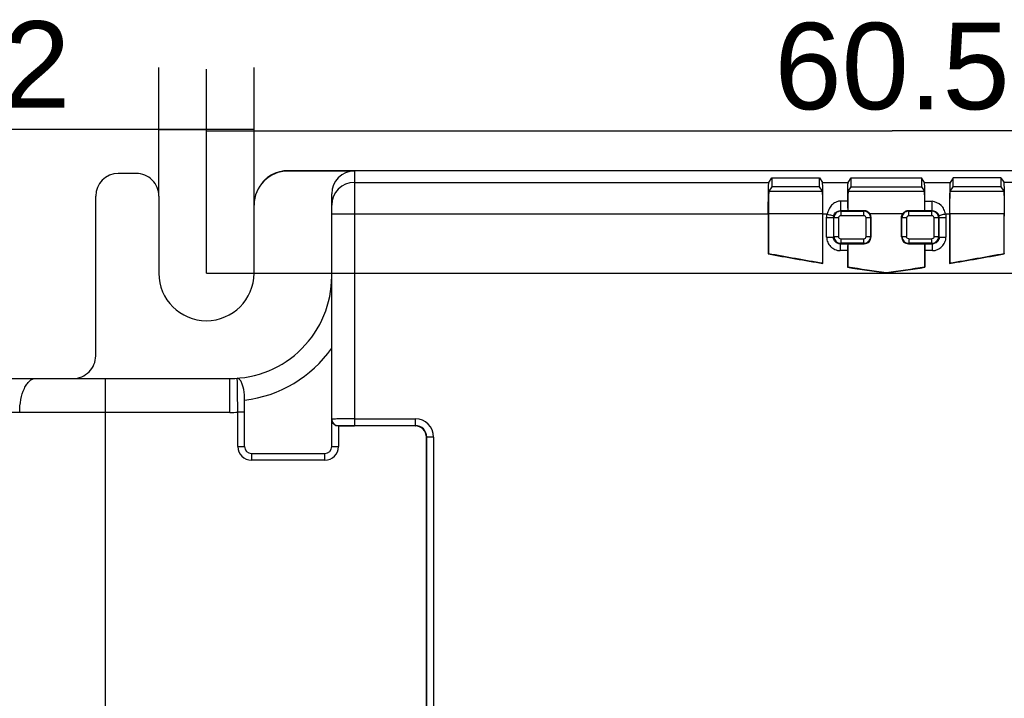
# Model space of a CAD drawing. Header units: millimetres. Extents: x 0 to 210, y 0 to 297.
# Tile 5 of 14: x 65 to 89, y 149 to 166. Entities that reach past the tile are written whole.
import ezdxf
from ezdxf.enums import TextEntityAlignment as Align

# ---------------------------------------------------------------- set-up
doc = ezdxf.new("R2010")
doc.units = ezdxf.units.MM
doc.header["$LTSCALE"] = 19.36
doc.layers.get('0').update_dxf_attribs({"linetype": 'CONTINUOUS'})
doc.layers.add('Z_DIM_2D', color=7, linetype='CONTINUOUS')
doc.styles.add('TEXTSTYLE_3', font='helveticaneueltw1g-ltcn.otf')
doc.dimstyles.new('DIMSTYLE_3', dxfattribs={"dimtxt": 2.1, "dimasz": 3.5, "dimexe": 1.5, "dimexo": 0, "dimgap": 0.525, "dimtad": 1, "dimdec": 3, "dimlfac": 1.818182, "dimdsep": 46, "dimtxsty": 'TEXTSTYLE_3', "dimcen": 0.09, "dimclrt": 5, "dimadec": 0, "dimazin": 0, "dimtp": 0.1, "dimtm": 0.1, "dimtfac": 1, "dimtdec": 3, "dimtofl": 0, "dimtmove": 0, "dimatfit": 3, "dimfxl": 0, "dimtolj": 1, "dimarcsym": 0})
doc.dimstyles.new('DIMSTYLE_4', dxfattribs={"dimtxt": 2.1, "dimasz": 3.5, "dimexe": 1.5, "dimexo": 0, "dimgap": 0.525, "dimtad": 1, "dimdec": 1, "dimlfac": 1.818182, "dimdsep": 46, "dimtxsty": 'TEXTSTYLE_3', "dimcen": 0.09, "dimclrt": 5, "dimadec": 0, "dimazin": 0, "dimtp": 0.3, "dimtm": 0.3, "dimtfac": 1, "dimtdec": 1, "dimtofl": 0, "dimtmove": 0, "dimatfit": 3, "dimfxl": 0, "dimtolj": 1, "dimarcsym": 0})
doc.dimstyles.new('DIMSTYLE_5', dxfattribs={"dimtxt": 2.1, "dimasz": 3.5, "dimexe": 1.5, "dimexo": 0, "dimgap": 0.525, "dimtad": 1, "dimdec": 3, "dimlfac": 1.818182, "dimdsep": 46, "dimtxsty": 'TEXTSTYLE_3', "dimcen": 0.09, "dimclrt": 5, "dimadec": 0, "dimazin": 0, "dimtp": 0.3, "dimtm": 0.3, "dimtfac": 1, "dimtdec": 3, "dimtofl": 0, "dimtmove": 0, "dimatfit": 3, "dimfxl": 0, "dimtolj": 1, "dimarcsym": 0})

# ---------------------------------------------------------------- blocks, each defined once
blk = doc.blocks.new('*D5')
at = {"layer": 'Z_DIM_2D', "color": 2, "linetype": 'Continuous'}
for p, q in [((68.32, 161.349), (68.32, 164.47)), ((70.63, 161.132), (70.63, 164.47)), ((69.475, 162.97), (62.646, 162.97)), ((68.32, 162.97), (69.475, 162.97)), ((70.63, 162.97), (69.475, 162.97))]:
    blk.add_line(p, q, dxfattribs=at)
at = {"layer": 'Z_DIM_2D', "color": 5, "linetype": 'Continuous', "style": 'TEXTSTYLE_3'}
blk.add_text('4.2', height=2.1, dxfattribs=at).set_placement((66.173, 163.495), align=Align.RIGHT)
blk = doc.blocks.new('_NONE')
blk = doc.blocks.new('*D6')
at = {"layer": 'Z_DIM_2D', "color": 2, "linetype": 'Continuous'}
for p, q in [((69.475, 159.479), (69.475, 164.432)), ((102.752, 140.779), (102.752, 164.432)), ((69.475, 162.932), (86.114, 162.932)), ((102.752, 162.932), (86.114, 162.932))]:
    blk.add_line(p, q, dxfattribs=at)
at = {"layer": 'Z_DIM_2D', "color": 5, "linetype": 'Continuous', "style": 'TEXTSTYLE_3'}
blk.add_text('60.5', height=2.1, dxfattribs=at).set_placement((86.114, 163.457), align=Align.CENTER)
blk = doc.blocks.new('*D7')
at = {"layer": 'Z_DIM_2D', "color": 2, "linetype": 'Continuous'}
for p, q in [((69.475, 159.479), (123.211, 159.479)), ((121.711, 159.479), (121.711, 150.129)), ((121.711, 140.779), (121.711, 150.129)), ((102.752, 140.779), (123.211, 140.779))]:
    blk.add_line(p, q, dxfattribs=at)
at = {"layer": 'Z_DIM_2D', "color": 5, "linetype": 'Continuous', "style": 'TEXTSTYLE_3'}
blk.add_text('34', height=2.1, rotation=90, dxfattribs=at).set_placement((121.186, 150.129), align=Align.CENTER)

msp = doc.modelspace()

# ---------------------------------------------------------------- linework, layer by layer
at = {"color": 7, "linetype": 'Continuous'}
for p, q in [((67.7697, 161.89851), (67.33578, 161.89851)), ((112.64043, 161.96471), (71.45291, 161.96471)), ((73.06467, 161.95779), (71.45791, 161.95779)), ((83.12314, 161.68218), (83.19646, 161.79216)), ((83.19646, 161.79216), (83.19646, 161.57759)), ((83.19646, 161.79216), (84.35146, 161.79216)), ((84.35146, 161.57759), (84.35146, 161.79216)), ((84.35146, 161.79216), (84.42477, 161.68218)), ((85.04814, 161.68218), (85.12146, 161.79216)), ((85.12146, 161.57759), (85.12146, 161.79216)), ((85.12146, 161.79216), (86.82646, 161.79216)), ((86.82646, 161.79216), (86.82646, 161.57759)), ((86.89977, 161.68218), (86.82646, 161.79216)), ((87.59646, 161.79216), (87.52314, 161.68218)), ((87.59646, 161.57759), (87.59646, 161.79216)), ((88.75146, 161.79216), (87.59646, 161.79216)), ((88.75146, 161.79216), (88.75146, 161.57759)), ((88.75146, 161.79216), (88.82384, 161.68358)), ((83.19646, 161.57759), (83.12315, 161.46761)), ((84.35146, 161.57759), (83.19646, 161.57759)), ((84.42477, 161.46761), (84.35146, 161.57759)), ((85.04815, 161.46761), (85.12146, 161.57759)), ((85.12146, 161.57759), (86.82646, 161.57759)), ((86.82646, 161.57759), (86.89977, 161.46761)), ((87.52315, 161.46761), (87.59646, 161.57759)), ((88.75146, 161.57759), (87.59646, 161.57759)), ((88.75146, 161.57759), (88.82477, 161.46761)), ((66.7872, 157.47188), (66.7872, 161.34656)), ((68.3202, 161.34922), (68.3202, 159.47851)), ((72.51467, 155.93356), (72.51467, 161.4076)), ((70.6302, 159.47851), (70.6302, 161.1321)), ((83.11006, 160.91244), (83.11006, 159.94807)), ((83.1138, 160.91783), (83.1138, 159.9588)), ((84.43412, 159.7265), (84.43412, 160.91782)), ((84.43786, 159.7145), (84.43786, 160.91244)), ((85.03871, 160.99331), (84.85872, 160.99336)), ((85.43835, 160.99277), (85.03889, 160.99277)), ((85.60366, 160.35844), (85.60366, 160.82827)), ((86.34426, 160.35842), (86.34426, 160.82826)), ((86.90903, 160.99277), (86.50956, 160.99277)), ((87.0892, 160.99336), (86.9092, 160.9933)), ((87.51006, 160.91243), (87.51006, 159.7145)), ((87.5138, 160.91781), (87.5138, 159.7265)), ((88.83412, 159.9588), (88.83412, 160.91781)), ((85.03778, 160.19059), (85.0388, 160.19364)), ((85.0388, 160.19364), (85.0388, 159.63104)), ((85.0388, 160.19364), (85.43889, 160.19364)), ((86.50903, 160.19364), (86.90912, 160.19364)), ((86.90912, 160.19364), (86.90912, 159.63104)), ((86.90912, 160.19364), (86.91013, 160.19059)), ((83.11006, 159.94807), (83.1138, 159.9588)), ((85.03506, 160.02582), (85.03506, 159.62024)), ((86.91286, 159.62024), (86.91286, 160.02582)), ((88.83412, 159.9588), (88.83786, 159.94807)), ((84.43786, 159.7145), (84.43412, 159.7265)), ((85.03506, 159.62024), (85.0388, 159.63104)), ((86.90912, 159.63104), (86.91286, 159.62024)), ((87.5138, 159.7265), (87.51006, 159.7145)), ((85.97396, 159.48546), (85.97396, 159.4968)), ((59.31429, 156.92166), (70.03967, 156.92166)), ((70.40162, 155.26698), (70.40162, 156.46027)), ((72.51467, 155.26698), (72.51467, 155.93052)), ((74.53932, 155.76837), (72.67967, 155.76837)), ((74.81428, 139.8131), (74.81428, 155.49342)), ((70.56662, 155.10198), (72.34967, 155.10198))]:
    msp.add_line(p, q, dxfattribs=at)
at = {"color": 9, "linetype": 'Continuous'}
for p, q in [((71.46012, 161.96442), (71.45319, 161.96471)), ((73.06467, 161.95779), (73.06467, 155.7753)), ((73.06467, 161.68218), (83.12314, 161.68218)), ((84.42477, 161.68218), (85.04814, 161.68218)), ((86.89977, 161.68218), (87.52314, 161.68218)), ((88.82384, 161.68358), (98.68833, 161.68358)), ((83.12315, 161.46761), (84.42477, 161.46761)), ((85.04815, 161.46761), (86.89977, 161.46761)), ((87.52315, 161.46761), (88.82477, 161.46761)), ((85.03621, 161.22514), (84.85871, 161.22514)), ((84.85872, 161.22514), (84.85872, 160.99336)), ((86.9117, 161.22516), (87.08918, 161.22516)), ((87.0892, 160.99336), (87.08918, 161.22516)), ((83.11006, 160.91244), (72.51467, 160.91244)), ((84.43412, 160.91781), (83.1138, 160.91781)), ((84.53656, 160.91244), (84.43786, 160.91244)), ((84.52645, 160.35533), (84.52645, 160.83139)), ((84.69121, 160.83144), (84.69121, 160.35537)), ((84.69121, 160.83144), (84.70349, 160.81904)), ((84.70349, 160.36765), (84.70349, 160.81904)), ((84.81334, 160.81903), (84.70349, 160.81903)), ((84.81334, 160.81903), (84.81334, 160.36765)), ((84.85872, 160.99336), (84.86827, 160.9838)), ((84.86827, 160.9838), (84.86827, 160.87396)), ((84.86827, 160.9838), (85.42965, 160.9838)), ((85.42965, 160.87396), (84.86827, 160.87396)), ((85.43835, 160.99277), (85.42965, 160.9838)), ((85.42965, 160.87396), (85.42965, 160.9838)), ((85.48457, 160.36765), (85.48457, 160.81903)), ((85.59442, 160.81903), (85.48457, 160.81903)), ((86.37067, 160.91781), (85.57725, 160.91781)), ((85.60366, 160.82826), (85.59442, 160.81903)), ((85.59442, 160.81903), (85.59442, 160.36765)), ((86.35349, 160.81903), (86.34426, 160.82826)), ((86.35349, 160.36765), (86.35349, 160.81903)), ((86.46335, 160.81903), (86.35349, 160.81903)), ((86.46335, 160.81903), (86.46335, 160.36765)), ((86.50956, 160.99277), (86.51828, 160.9838)), ((86.51828, 160.87395), (86.51828, 160.9838)), ((86.51828, 160.9838), (87.07965, 160.9838)), ((87.07965, 160.87395), (86.51828, 160.87395)), ((87.07965, 160.9838), (87.0892, 160.99336)), ((87.07965, 160.87395), (87.07965, 160.9838)), ((87.13457, 160.36765), (87.13457, 160.81903)), ((87.24442, 160.81903), (87.13457, 160.81903)), ((87.24442, 160.81903), (87.25671, 160.83165)), ((87.24442, 160.81903), (87.24442, 160.36765)), ((87.25671, 160.35537), (87.25671, 160.83165)), ((87.51006, 160.91243), (87.41134, 160.91243)), ((87.42148, 160.83126), (87.42148, 160.35536)), ((88.83412, 160.91781), (87.5138, 160.91781)), ((84.52645, 160.35537), (84.69121, 160.35537)), ((84.70349, 160.36765), (84.69121, 160.35537)), ((84.70349, 160.36765), (84.81334, 160.36765)), ((85.48457, 160.36765), (85.59442, 160.36765)), ((85.59442, 160.36765), (85.60366, 160.35842)), ((86.34426, 160.35842), (86.35349, 160.36765)), ((86.35349, 160.36765), (86.46335, 160.36765)), ((87.13457, 160.36765), (87.24442, 160.36765)), ((87.25671, 160.35537), (87.24442, 160.36765)), ((87.25671, 160.35537), (87.42148, 160.35537)), ((84.85598, 160.19059), (84.86827, 160.20288)), ((84.85598, 160.19059), (84.85598, 160.02582)), ((84.85598, 160.19059), (85.03778, 160.19059)), ((84.86827, 160.31273), (84.86827, 160.20288)), ((84.86827, 160.31273), (85.42965, 160.31273)), ((85.42965, 160.20288), (84.86827, 160.20288)), ((85.42965, 160.20288), (85.42965, 160.31273)), ((85.43888, 160.19364), (85.42965, 160.20288)), ((86.51827, 160.20288), (86.50903, 160.19364)), ((86.51827, 160.31273), (86.51827, 160.20288)), ((86.51827, 160.31273), (87.07965, 160.31273)), ((87.07965, 160.20288), (86.51827, 160.20288)), ((86.91013, 160.19059), (87.09193, 160.19059)), ((87.07965, 160.20288), (87.07965, 160.31273)), ((87.07965, 160.20288), (87.09193, 160.19059)), ((87.09193, 160.02582), (87.09193, 160.19059)), ((85.03506, 160.02582), (84.85598, 160.02582)), ((87.09193, 160.02582), (86.91286, 160.02582)), ((67.01469, 156.92166), (67.01469, 138.5583)), ((70.03967, 156.09666), (70.03967, 156.92166)), ((70.03967, 156.09666), (58.48941, 156.09666)), ((70.23662, 155.26698), (70.23662, 156.10254)), ((70.40162, 156.10254), (70.23662, 156.10254)), ((73.06467, 155.94028), (74.54625, 155.94028)), ((74.54625, 155.7753), (74.54625, 155.94028)), ((72.67967, 155.76858), (72.67967, 155.26698)), ((74.54625, 155.7753), (73.06466, 155.7753)), ((74.53932, 155.76837), (74.54625, 155.7753)), ((74.81428, 155.49342), (74.82121, 155.50035)), ((74.82121, 139.80617), (74.82121, 155.50035)), ((74.98619, 155.50035), (74.82121, 155.50035)), ((74.98619, 155.50034), (74.98619, 139.80618)), ((70.23662, 155.26698), (70.40162, 155.26698)), ((70.56662, 155.10198), (70.56662, 154.93698)), ((72.34967, 154.93698), (72.34967, 155.10198)), ((72.51467, 155.26698), (72.67967, 155.26698)), ((72.34967, 154.93698), (70.56662, 154.93698))]:
    msp.add_line(p, q, dxfattribs=at)
at = {"color": 7, "linetype": 'Continuous'}
msp.add_lwpolyline([(71.45326, 161.96467), (71.35373, 161.95859), (71.24615, 161.93797), (71.14362, 161.90352), (71.04758, 161.85632), (70.95884, 161.79706), (70.87944, 161.72742), (70.81003, 161.64845)], dxfattribs=at)
for centre, radius, start, end in [((67.33745, 161.3486), 0.5501, 90.216034, 180.212635), ((67.7702, 161.34851), 0.55, 0.073886, 90.106066), ((71.45573, 161.13215), 0.82553, 90.013196, 180.003013), ((73.06481, 161.40765), 0.55014, 90.01825, 180.009574), ((93.56766, 161.16003), 8.5317, 179.562753, 180.012885), ((77.99296, 161.1586), 8.91899, 359.996831, 0.427539), ((84.85826, 160.83158), 0.16705, 166.227378, 180.048811), ((87.0898, 160.83158), 0.1669, 0.025309, 13.934664), ((85.43891, 160.35835), 0.16474, 269.983938, 0.031027), ((86.50894, 160.35832), 0.16468, 179.967082, 270.032919), ((93.39896, 214.54834), 55.56124, 259.328298, 260.718612), ((93.39896, 214.54834), 55.55, 259.330042, 260.712804), ((78.54896, 214.54834), 55.56124, 279.281388, 280.671702), ((78.54896, 214.54834), 55.55, 279.287196, 280.669958), ((93.39896, 214.54834), 55.56124, 261.342077, 262.320228), ((93.39896, 214.54834), 55.55, 261.344218, 262.318664), ((78.54896, 214.54834), 55.55, 277.681336, 278.655782), ((78.54896, 214.54834), 55.56124, 277.679772, 278.657923), ((69.4752, 159.47851), 1.155, 180, 360), ((70.03967, 159.39666), 2.475, 270, 0.002182), ((66.23704, 157.47181), 0.55016, 270.002156, 0.007289), ((70.56662, 155.26698), 0.165, 180, 270), ((72.34967, 155.26698), 0.165, 270, 360)]:
    msp.add_arc(centre, radius, start, end, dxfattribs=at)
at = {"color": 9, "linetype": 'Continuous'}
for centre, radius, start, end in [((71.45211, 161.15417), 0.81029, 89.920283, 144.462304), ((71.45267, 161.16151), 0.80295, 89.468591, 89.95956), ((73.0646, 161.13224), 0.54994, 89.992387, 179.986582), ((70.03967, 159.39666), 3.025, 276.871646, 324.903199), ((-44.37207, 154.80808), 114.616, 0.6471067, 1.0593227), ((70.03967, 159.39666), 3.3, 270, 273.421453), ((72.67966, 155.93357), 0.16499, 180.004614, 270.004113), ((74.54625, 155.50034), 0.43994, 0.000324, 89.999679), ((74.54634, 155.50043), 0.27487, 359.982224, 90.017777), ((70.56662, 155.26698), 0.33, 180, 270), ((72.34967, 155.26698), 0.33, 270, 360)]:
    msp.add_arc(centre, radius, start, end, dxfattribs=at)
at = {"color": 7, "linetype": 'Continuous'}
for centre, major_axis, ratio, start_param, end_param in [((85.03794, 160.02582), (0, 0.165), 0.01745506, 0.05235988, 1.57079628), ((86.90998, 160.02582), (0, 0.165), 0.01745506, -1.57079628, -0.05235988), ((74.53924, 155.49333), (0.19451, 0.19451), 0.99969546, -0.78524587, 0.78524587)]:
    msp.add_ellipse(centre, major_axis=major_axis, ratio=ratio, start_param=start_param, end_param=end_param, dxfattribs=at)
for points, knots in [([(83.11006, 160.91249), (83.11006, 160.96173), (83.11022, 161.05841), (83.11093, 161.1989), (83.11209, 161.32877), (83.11365, 161.44314), (83.11529, 161.52679), (83.11685, 161.58282), (83.11794, 161.61577), (83.11922, 161.64207), (83.12014, 161.66183), (83.12178, 161.67412), (83.12209, 161.6806), (83.12314, 161.68218)], [0, 0, 0, 0, 0.19182363, 0.37665747, 0.54736674, 0.69778576, 0.82226542, 0.87330102, 0.91620081, 0.95059545, 0.97613968, 0.99262842, 1, 1, 1, 1]), ([(84.43786, 160.91245), (84.43786, 160.96169), (84.4377, 161.05837), (84.43698, 161.19887), (84.43582, 161.32874), (84.43426, 161.44311), (84.43262, 161.52677), (84.43106, 161.5828), (84.42997, 161.61575), (84.42869, 161.64205), (84.42778, 161.66182), (84.42614, 161.67412), (84.42582, 161.6806), (84.42477, 161.68218)], [0, 0, 0, 0, 0.19181431, 0.37664175, 0.54734903, 0.69776626, 0.8222446, 0.87328022, 0.91618068, 0.95057837, 0.97612938, 0.99262536, 1, 1, 1, 1]), ([(85.03621, 161.22514), (85.03669, 161.28622), (85.03758, 161.37323), (85.0394, 161.48236), (85.04083, 161.54832), (85.04243, 161.60168), (85.04386, 161.63782), (85.04523, 161.6596), (85.04602, 161.67054), (85.04705, 161.67753), (85.0475, 161.68122), (85.04814, 161.68218)], [0, 0, 0, 0, 0.40063329, 0.57069317, 0.71585426, 0.83333432, 0.92090585, 0.95285692, 0.97672616, 0.99243884, 1, 1, 1, 1]), ([(86.9117, 161.22516), (86.91123, 161.28624), (86.91034, 161.37324), (86.90852, 161.48237), (86.90708, 161.54833), (86.90549, 161.60168), (86.90405, 161.63782), (86.90268, 161.6596), (86.9019, 161.67054), (86.90087, 161.67754), (86.90041, 161.68122), (86.89977, 161.68218)], [0, 0, 0, 0, 0.40063227, 0.5706948, 0.71586047, 0.83333899, 0.92090843, 0.95285947, 0.97672817, 0.99243995, 1, 1, 1, 1]), ([(87.52314, 161.68218), (87.52209, 161.6806), (87.52178, 161.67412), (87.52014, 161.66182), (87.51922, 161.64206), (87.51794, 161.61575), (87.51685, 161.5828), (87.51529, 161.52677), (87.51365, 161.44311), (87.51209, 161.32874), (87.51093, 161.19887), (87.51022, 161.05837), (87.51006, 160.96168), (87.51006, 160.91244)], [0, 0, 0, 0, 0.00737365, 0.02386871, 0.04941898, 0.08381614, 0.12671628, 0.17775175, 0.30223025, 0.45264812, 0.62335635, 0.80818483, 1, 1, 1, 1]), ([(88.82384, 161.68358), (88.82496, 161.68189), (88.8253, 161.67495), (88.82706, 161.66177), (88.82804, 161.6406), (88.82941, 161.61242), (88.83058, 161.57712), (88.83225, 161.51708), (88.83401, 161.42745), (88.83568, 161.30491), (88.83692, 161.16577), (88.83769, 161.01523), (88.83786, 160.91165), (88.83786, 160.85889)], [0, 0, 0, 0, 0.00737313, 0.02386445, 0.04941135, 0.08380817, 0.12670964, 0.17774647, 0.30222717, 0.45264537, 0.62335213, 0.80818188, 1, 1, 1, 1]), ([(83.12315, 161.46761), (83.1224, 161.46649), (83.12217, 161.46185), (83.121, 161.45307), (83.12034, 161.43896), (83.119, 161.41084), (83.11773, 161.36446), (83.11636, 161.29687), (83.11526, 161.21518), (83.11411, 161.08725), (83.1138, 160.98689), (83.1138, 160.91783)], [0, 0, 0, 0, 0.00737737, 0.02387609, 0.04940804, 0.08380299, 0.1777399, 0.30225019, 0.45261237, 0.6233257, 1, 1, 1, 1]), ([(84.43412, 160.91782), (84.43412, 160.98688), (84.4338, 161.08725), (84.43266, 161.21517), (84.43156, 161.29687), (84.43018, 161.36446), (84.42892, 161.41085), (84.42757, 161.43896), (84.42691, 161.45307), (84.42574, 161.46185), (84.42552, 161.46649), (84.42477, 161.46761)], [0, 0, 0, 0, 0.37667852, 0.54739424, 0.69775786, 0.82226828, 0.9162035, 0.95059675, 0.97612656, 0.9926234, 1, 1, 1, 1]), ([(85.04815, 161.46761), (85.0475, 161.46664), (85.04723, 161.46272), (85.04621, 161.45529), (85.04558, 161.44343), (85.04435, 161.4198), (85.04315, 161.38069), (85.04184, 161.32341), (85.04074, 161.25359), (85.03949, 161.14198), (85.03904, 161.05388), (85.03889, 160.99279)], [0, 0, 0, 0, 0.00736101, 0.02349332, 0.04834686, 0.08178836, 0.17327647, 0.29518565, 0.44367054, 0.61421958, 1, 1, 1, 1]), ([(86.90903, 160.99279), (86.90888, 161.05388), (86.90842, 161.14199), (86.90718, 161.25359), (86.90608, 161.32342), (86.90476, 161.38069), (86.90357, 161.4198), (86.90234, 161.44344), (86.9017, 161.4553), (86.90069, 161.46272), (86.90041, 161.46664), (86.89977, 161.46761)], [0, 0, 0, 0, 0.3857931, 0.55634648, 0.70483327, 0.82674151, 0.91822522, 0.95166294, 0.97651198, 0.9926405, 1, 1, 1, 1]), ([(87.5138, 160.91781), (87.5138, 160.98687), (87.51411, 161.08723), (87.51526, 161.21516), (87.51636, 161.29686), (87.51773, 161.36444), (87.519, 161.41083), (87.52034, 161.43895), (87.521, 161.45306), (87.52217, 161.46185), (87.5224, 161.46648), (87.52315, 161.46761)], [0, 0, 0, 0, 0.37665941, 0.54737402, 0.69773748, 0.82224697, 0.91618259, 0.95058051, 0.97611754, 0.9926208, 1, 1, 1, 1]), ([(88.82477, 161.46761), (88.82552, 161.46648), (88.82574, 161.46185), (88.82691, 161.45306), (88.82757, 161.43895), (88.82892, 161.41084), (88.83018, 161.36444), (88.83156, 161.29686), (88.83266, 161.21516), (88.8338, 161.08723), (88.83412, 160.98687), (88.83412, 160.91781)], [0, 0, 0, 0, 0.00737894, 0.02388159, 0.04941796, 0.08381544, 0.17775081, 0.30226039, 0.45262418, 0.62333935, 1, 1, 1, 1]), ([(84.85871, 161.22514), (84.84885, 161.22762), (84.82779, 161.22668), (84.78847, 161.21719), (84.74122, 161.19887), (84.68874, 161.16907), (84.64392, 161.1286), (84.60812, 161.07998), (84.57209, 161.00752), (84.55028, 160.95071), (84.53656, 160.91244)], [0, 0, 0, 0, 0.06307213, 0.1268359, 0.25149661, 0.37566386, 0.49925298, 0.62296642, 0.74785022, 1, 1, 1, 1]), ([(85.03597, 161.15811), (85.03597, 161.13766), (85.03611, 161.09969), (85.0365, 161.05486), (85.03716, 161.0253), (85.03743, 161.00976), (85.03822, 160.99974), (85.03819, 160.9947), (85.03871, 160.99331)], [0, 0, 0, 0, 0.37218833, 0.69097878, 0.81549971, 0.91068168, 0.97284956, 1, 1, 1, 1]), ([(86.9092, 160.9933), (86.90973, 160.99468), (86.90968, 160.99971), (86.91049, 161.0097), (86.91075, 161.02523), (86.91142, 161.05479), (86.91181, 161.09965), (86.91195, 161.13764), (86.91195, 161.15811)], [0, 0, 0, 0, 0.02696765, 0.08901087, 0.18412781, 0.30864032, 0.62756077, 1, 1, 1, 1]), ([(87.41135, 160.91244), (87.4027, 160.95173), (87.37853, 161.02866), (87.28594, 161.16267), (87.16635, 161.20829), (87.08918, 161.22516)], [0, 0, 0, 0, 0.2531916, 0.50286677, 1, 1, 1, 1]), ([(84.52645, 160.83139), (84.5643, 160.83144), (84.61922, 160.83095), (84.67415, 160.83164), (84.69121, 160.83144)], [0, 0, 0, 0, 0.68928817, 1, 1, 1, 1]), ([(84.53656, 160.91243), (84.556, 160.9074), (84.60838, 160.89423), (84.66079, 160.88109), (84.69341, 160.87174)], [0, 0, 0, 0, 0.37169096, 1, 1, 1, 1]), ([(85.57725, 160.91781), (85.56251, 160.9406), (85.52068, 160.97924), (85.46548, 160.99283), (85.43833, 160.99278)], [0, 0, 0, 0, 0.49986515, 1, 1, 1, 1]), ([(86.50959, 160.99278), (86.48243, 160.99283), (86.42723, 160.97924), (86.38541, 160.9406), (86.37067, 160.91781)], [0, 0, 0, 0, 0.50012681, 1, 1, 1, 1]), ([(86.51828, 160.87395), (86.51153, 160.87391), (86.49943, 160.86584), (86.48306, 160.85424), (86.47148, 160.83787), (86.46339, 160.82578), (86.46335, 160.81903)], [0, 0, 0, 0, 0.25052952, 0.5000009, 0.74945165, 1, 1, 1, 1]), ([(87.41134, 160.91237), (87.37517, 160.90286), (87.32239, 160.89003), (87.26993, 160.87593), (87.25346, 160.87208)], [0, 0, 0, 0, 0.68860016, 1, 1, 1, 1]), ([(87.25671, 160.83166), (87.27377, 160.83205), (87.3287, 160.83047), (87.38362, 160.83129), (87.42148, 160.83128)], [0, 0, 0, 0, 0.31077998, 1, 1, 1, 1]), ([(70.29536, 156.87793), (70.28606, 156.89062), (70.26782, 156.91554), (70.23796, 156.92505), (70.22417, 156.92704)], [0, 0, 0, 0, 0.53033083, 1, 1, 1, 1]), ([(70.40162, 156.46026), (70.40162, 156.54483), (70.38544, 156.66431), (70.3394, 156.80216), (70.31107, 156.85647), (70.29536, 156.87793)], [0, 0, 0, 0, 0.58235512, 0.81689217, 1, 1, 1, 1]), ([(72.67967, 155.76837), (72.65455, 155.76837), (72.60664, 155.77933), (72.55241, 155.82112), (72.52136, 155.87392), (72.51467, 155.91214), (72.51467, 155.93052)], [0, 0, 0, 0, 0.29535134, 0.55443295, 0.78400569, 1, 1, 1, 1])]:
    msp.add_open_spline(points, degree=3, knots=knots, dxfattribs=at)
for points in [[(84.52645, 160.83139), (84.5267, 160.85861), (84.52984, 160.88606), (84.53656, 160.91244)], [(85.60366, 160.82827), (85.60366, 160.85938), (85.59414, 160.89168), (85.57725, 160.91781)], [(86.34426, 160.82826), (86.34426, 160.85938), (86.35377, 160.89167), (86.37067, 160.91781)], [(87.41134, 160.91243), (87.4178, 160.88594), (87.4215, 160.85853), (87.42148, 160.83126)]]:
    msp.add_open_spline(points, degree=3, dxfattribs=at)
at = {"color": 9, "linetype": 'Continuous'}
for points, knots in [([(84.69601, 160.87135), (84.70485, 160.90615), (84.74884, 160.97098), (84.82291, 160.9937), (84.85872, 160.99336)], [0, 0, 0, 0, 0.50065585, 1, 1, 1, 1]), ([(84.86827, 160.9838), (84.82633, 160.98373), (84.73969, 160.94762), (84.70357, 160.86097), (84.70349, 160.81904)], [0, 0, 0, 0, 0.5000005, 1, 1, 1, 1]), ([(85.59442, 160.81903), (85.59435, 160.86096), (85.55823, 160.94761), (85.47158, 160.98373), (85.42965, 160.9838)], [0, 0, 0, 0, 0.50000029, 1, 1, 1, 1]), ([(86.51828, 160.9838), (86.47634, 160.98373), (86.38969, 160.94762), (86.35357, 160.86097), (86.35349, 160.81903)], [0, 0, 0, 0, 0.50000035, 1, 1, 1, 1]), ([(87.0892, 160.99336), (87.12497, 160.99367), (87.19887, 160.97092), (87.24274, 160.90639), (87.25179, 160.87177)], [0, 0, 0, 0, 0.49996537, 1, 1, 1, 1]), ([(84.52644, 160.35533), (84.52644, 160.31202), (84.54437, 160.22548), (84.61822, 160.11758), (84.72613, 160.04374), (84.81267, 160.02582), (84.85598, 160.02582)], [0, 0, 0, 0, 0.25314087, 0.4999982, 0.74685608, 1, 1, 1, 1]), ([(84.85598, 160.19059), (84.81399, 160.19048), (84.7269, 160.22629), (84.6911, 160.31338), (84.69121, 160.35537)], [0, 0, 0, 0, 0.50000006, 1, 1, 1, 1]), ([(84.70349, 160.36765), (84.70357, 160.32572), (84.73969, 160.23907), (84.82633, 160.20295), (84.86827, 160.20288)], [0, 0, 0, 0, 0.50000001, 1, 1, 1, 1]), ([(85.42965, 160.20288), (85.47158, 160.20295), (85.55823, 160.23907), (85.59434, 160.32572), (85.59442, 160.36765)], [0, 0, 0, 0, 0.49999978, 1, 1, 1, 1]), ([(87.07965, 160.20288), (87.12158, 160.20295), (87.20823, 160.23907), (87.24434, 160.32572), (87.24442, 160.36765)], [0, 0, 0, 0, 0.49999997, 1, 1, 1, 1]), ([(87.25671, 160.35537), (87.25682, 160.31338), (87.22101, 160.22629), (87.13392, 160.19048), (87.09193, 160.19059)], [0, 0, 0, 0, 0.49999985, 1, 1, 1, 1]), ([(87.09193, 160.02582), (87.13525, 160.02582), (87.22179, 160.04374), (87.32971, 160.11759), (87.40355, 160.2255), (87.42148, 160.31204), (87.42148, 160.35536)], [0, 0, 0, 0, 0.25314312, 0.50000037, 0.7468575, 1, 1, 1, 1]), ([(64.94314, 156.09666), (64.94314, 156.20236), (64.9608, 156.4019), (65.02805, 156.63364), (65.10958, 156.78003), (65.17625, 156.85863), (65.25063, 156.90932), (65.30576, 156.92166), (65.33156, 156.92166)], [0, 0, 0, 0, 0.32304785, 0.60885246, 0.72934759, 0.83282743, 0.92115919, 1, 1, 1, 1]), ([(73.06467, 155.94028), (73.02894, 155.94028), (72.95877, 155.9402), (72.85691, 155.93983), (72.76301, 155.93923), (72.68076, 155.93842), (72.62088, 155.9376), (72.58122, 155.93676), (72.55804, 155.93628), (72.54038, 155.93542), (72.52623, 155.93543), (72.52023, 155.93379), (72.51467, 155.93447), (72.51467, 155.93356)], [0, 0, 0, 0, 0.19487579, 0.38262934, 0.55543923, 0.70689294, 0.83125935, 0.88168827, 0.92365403, 0.95673148, 0.9805757, 0.99502339, 1, 1, 1, 1]), ([(72.67967, 155.76858), (72.67967, 155.76924), (72.68348, 155.76917), (72.68779, 155.77023), (72.69764, 155.77055), (72.71003, 155.77126), (72.72624, 155.7718), (72.75401, 155.77261), (72.79591, 155.77345), (72.85349, 155.77425), (72.91922, 155.77485), (72.99052, 155.77522), (73.03964, 155.7753), (73.06466, 155.7753)], [0, 0, 0, 0, 0.00511662, 0.01960451, 0.04346501, 0.07654738, 0.118512, 0.16893454, 0.29327422, 0.44468854, 0.6174523, 0.8051649, 1, 1, 1, 1])]:
    msp.add_open_spline(points, degree=3, knots=knots, dxfattribs=at)
for points in [[(84.82942, 160.85788), (84.81964, 160.84784), (84.81335, 160.83305), (84.81334, 160.81903)], [(84.86827, 160.87396), (84.85426, 160.87394), (84.83945, 160.86767), (84.82942, 160.85788)], [(85.4685, 160.85787), (85.45847, 160.86767), (85.44366, 160.87394), (85.42965, 160.87396)], [(85.48457, 160.81903), (85.48456, 160.83304), (85.47829, 160.84785), (85.4685, 160.85787)], [(87.24442, 160.81903), (87.24434, 160.86097), (87.20823, 160.94761), (87.12158, 160.98373), (87.07965, 160.9838)], [(87.11849, 160.85788), (87.10845, 160.86766), (87.09366, 160.87395), (87.07965, 160.87395)], [(87.13457, 160.81903), (87.13456, 160.83305), (87.12829, 160.84786), (87.11849, 160.85788)], [(84.81334, 160.36765), (84.81336, 160.35364), (84.81963, 160.33883), (84.82942, 160.32881)], [(85.46849, 160.3288), (85.47829, 160.33883), (85.48456, 160.35364), (85.48457, 160.36765)], [(86.35349, 160.36765), (86.35357, 160.32572), (86.38969, 160.23907), (86.47633, 160.20295), (86.51827, 160.20288)], [(86.47942, 160.32881), (86.4697, 160.3389), (86.46354, 160.35364), (86.46335, 160.36765)], [(87.13457, 160.36765), (87.13437, 160.35364), (87.12822, 160.33889), (87.11849, 160.3288)], [(84.82942, 160.32881), (84.83946, 160.31903), (84.85425, 160.31273), (84.86827, 160.31273)], [(85.42965, 160.31273), (85.44366, 160.31274), (85.45847, 160.31901), (85.46849, 160.3288)], [(86.51827, 160.31273), (86.50425, 160.31291), (86.48951, 160.31909), (86.47942, 160.32881)], [(87.11849, 160.3288), (87.10839, 160.31909), (87.09366, 160.3129), (87.07965, 160.31273)]]:
    msp.add_open_spline(points, degree=3, dxfattribs=at)

# ---------------------------------------------------------------- dimensions: what is measured, and where the dimension line sits
at = {"layer": 'Z_DIM_2D', "color": 2, "linetype": 'Continuous'}
for base, p1, p2, dimstyle, picture, middle in [((70.6302, 162.97008), (68.3202, 161.34922), (70.6302, 161.1321), 'DIMSTYLE_3', '*D5', (64.38595, 162.97008)), ((102.75235, 162.93179), (69.4752, 159.47851), (102.75235, 140.77851), 'DIMSTYLE_4', '*D6', (86.10985, 162.93179))]:
    dim = msp.add_linear_dim(base=base, p1=p1, p2=p2, dimstyle=dimstyle, override={"dimblk1": 'NONE', "dimblk2": 'NONE', "dimsah": 1}, dxfattribs=at)
    dim.commit()
    dim.dimension.update_dxf_attribs({"geometry": picture, "text_midpoint": middle, "dimtype": 160})
dim = msp.add_linear_dim(base=(121.71131, 140.77851), p1=(69.4752, 159.47851), p2=(102.75235, 140.77851), angle=270, dimstyle='DIMSTYLE_5', override={"dimblk1": 'NONE', "dimblk2": 'NONE', "dimsah": 1}, dxfattribs=at)
dim.commit()
dim.dimension.update_dxf_attribs({"geometry": '*D7', "text_midpoint": (121.71131, 150.13635), "dimtype": 160})

doc.saveas('drawing.dxf')
